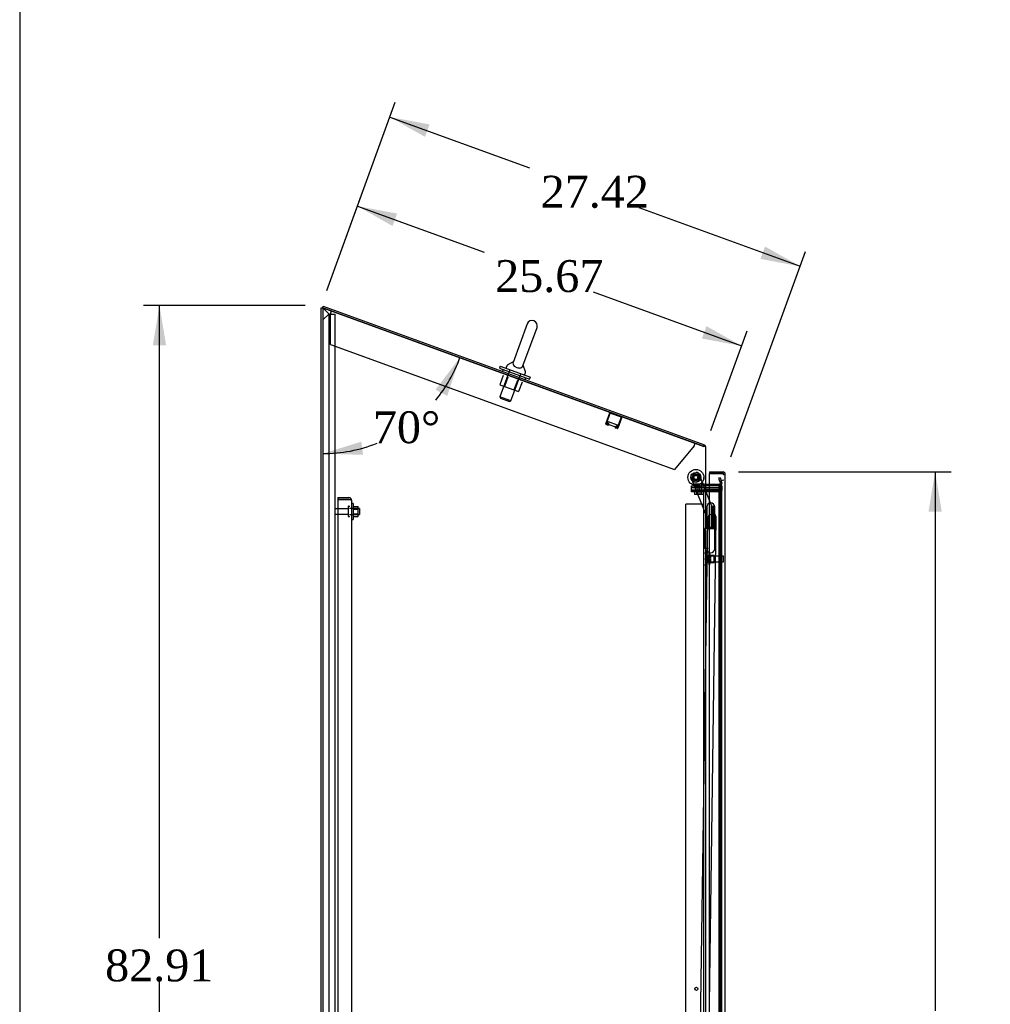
# Model space of a CAD drawing. Header units: inches. Extents: x 2 to 538, y -2 to 358.
# Tile 10 of 24: x 2 to 63, y 175 to 237. Entities that reach past the tile are written whole.
import ezdxf
from ezdxf.enums import TextEntityAlignment as Align
from ezdxf.lldxf.tags import DXFTag

# ---------------------------------------------------------------- set-up
doc = ezdxf.new("R2010")
doc.units = ezdxf.units.IN
doc.header["$MEASUREMENT"] = 0
for name, color, linetype in [('COM43135', 7, 'Continuous'), ('COM70220', 7, 'Continuous'), ('COM70830-5', 7, 'Continuous'), ('COM70839-4', 7, 'Continuous'), ('COM70874-5', 7, 'Continuous'), ('COM70899', 7, 'Continuous'), ('COM70900-10', 7, 'Continuous'), ('COM70904', 7, 'Continuous'), ('COM71013-3', 7, 'Continuous'), ('COM71014-3', 7, 'Continuous'), ('COM71015-3', 7, 'Continuous'), ('COM71017-3', 7, 'Continuous'), ('COM71018-3', 7, 'Continuous'), ('COM71023-1', 7, 'Continuous'), ('COM71144-1', 7, 'Continuous'), ('Default', 7, 'Continuous'), ('GSK87431', 7, 'Continuous'), ('HNG14568', 7, 'Continuous'), ('HNG14568B', 7, 'Continuous'), ('HNG14568MH', 7, 'Continuous'), ('NTS166105', 7, 'Continuous'), ('NTS16692', 7, 'Continuous'), ('NTS16697', 7, 'Continuous'), ('NTS18147', 7, 'Continuous'), ('NTS86070', 7, 'Continuous'), ('ROL87452', 7, 'Continuous'), ('RVT17786', 7, 'Continuous'), ('SCC87672', 7, 'Continuous'), ('SCS87245', 7, 'Continuous'), ('STD26089', 7, 'Continuous'), ('STD26122', 7, 'Continuous'), ('WAF25059', 7, 'Continuous'), ('WAF25376', 7, 'Continuous'), ('WAF87246', 7, 'Continuous'), ('WAM254785', 7, 'Continuous'), ('WAM30038', 7, 'Continuous')]:
    doc.layers.add(name, color=color, linetype=linetype)
doc.styles.add('SEACAD_Times_New_Roman', font='times.ttf')
tags = doc.linetypes.add('HIDDEN2', pattern=[0.1875, 0.125, -0.0625]).pattern_tags.tags
tags[6:7] = [DXFTag(74, 4), DXFTag(75, 0), DXFTag(340, '0'), DXFTag(46, 0.0), DXFTag(50, 0.0), DXFTag(44, 0.0), DXFTag(45, 0.0)]
tags[4:5] = [DXFTag(74, 4), DXFTag(75, 0), DXFTag(340, '0'), DXFTag(46, 0.0), DXFTag(50, 0.0), DXFTag(44, 0.0), DXFTag(45, 0.0)]
doc.dimstyles.new('HAMMOND_(STH_-_540x360)', dxfattribs={"dimtxt": 2, "dimasz": 2.5, "dimexe": 1, "dimexo": 1, "dimgap": 0.5, "dimtad": 0, "dimtih": 1, "dimtoh": 1, "dimzin": 0, "dimdsep": 46, "dimtxsty": 'SEACAD_Times_New_Roman', "dimblk1": '_SE_FILLED', "dimblk2": '_SE_FILLED', "dimsah": 1, "dimcen": 1, "dimadec": 0, "dimazin": 0, "dimtfac": 0.8, "dimtofl": 0, "dimtmove": 0, "dimatfit": 3, "dimfxl": 1, "dimtolj": 1, "dimtzin": 0, "dimarcsym": 0})

# ---------------------------------------------------------------- blocks, each defined once
blk = doc.blocks.new('SE3')
at = {"layer": 'COM43135', "color": 7, "linetype": 'HIDDEN2'}
for p, q in [((21.996, 206.855), (21.996, 206.73)), ((21.996, 206.855), (22.686, 206.855)), ((21.996, 206.73), (21.996, 138.98)), ((22.686, 206.73), (21.996, 206.73)), ((21.996, 206.73), (22.686, 206.73)), ((22.686, 206.73), (22.686, 206.73)), ((22.686, 206.73), (22.835, 206.73)), ((22.768, 206.73), (22.686, 206.73)), ((22.768, 206.73), (22.835, 206.779)), ((22.871, 206.67), (22.871, 139.04)), ((22.871, 206.67), (22.871, 206.67)), ((22.871, 206.67), (22.871, 206.67))]:
    blk.add_line(p, q, dxfattribs=at)
for start, end in [(36.19405, 90), (0.12083, 36.19405), (0, 0.05887)]:
    blk.add_arc((22.686, 206.67), 0.185, start, end, dxfattribs=at)
blk.add_open_spline([(22.835, 206.73), (22.846, 206.72), (22.855, 206.71), (22.864, 206.695), (22.867, 206.69), (22.87, 206.68), (22.871, 206.675), (22.871, 206.67)], degree=3, knots=[0, 0, 0, 0, 0.5, 0.5, 0.75, 0.75, 1, 1, 1, 1], dxfattribs=at)
at = {"layer": 'COM70220', "color": 7, "linetype": 'HIDDEN2'}
for p, q in [((45.994, 207.7), (45.994, 207.45)), ((45.994, 207.45), (45.994, 138.348))]:
    blk.add_line(p, q, dxfattribs=at)
blk.add_arc((46.244, 207.7), 0.25, 90, 180, dxfattribs=at)
at = {"layer": 'COM70830-5', "color": 7, "linetype": 'HIDDEN2'}
for p, q in [((38.83, 211.492), (39.079, 212.175)), ((38.868, 211.479), (39.117, 212.162)), ((39.12, 212.164), (39.804, 211.915)), ((39.805, 211.911), (39.557, 211.228)), ((39.843, 211.897), (39.594, 211.214)), ((38.952, 211.402), (38.856, 211.437)), ((38.966, 211.44), (38.87, 211.475)), ((38.987, 211.49), (38.969, 211.442)), ((39.024, 211.476), (38.987, 211.49)), ((39.024, 211.476), (39.007, 211.428)), ((39.418, 211.278), (39.435, 211.326)), ((39.435, 211.326), (39.473, 211.313)), ((39.539, 211.188), (39.443, 211.223)), ((39.455, 211.265), (39.473, 211.313)), ((39.553, 211.226), (39.457, 211.261))]:
    blk.add_line(p, q, dxfattribs=at)
for centre, radius, start, end in [((39.119, 212.161), 0.043, 70, 160), ((39.119, 212.161), 0.003, 70, 160), ((39.802, 211.912), 0.003, 340, 70), ((39.802, 211.912), 0.043, 340, 70), ((38.871, 211.478), 0.043, 160, 250), ((38.871, 211.478), 0.003, 160, 250), ((38.967, 211.443), 0.043, 250, 340), ((38.967, 211.443), 0.003, 250, 340), ((39.458, 211.264), 0.043, 160, 250), ((39.458, 211.264), 0.003, 160, 250), ((39.554, 211.229), 0.043, 250, 340), ((39.554, 211.229), 0.003, 250, 340)]:
    blk.add_arc(centre, radius, start, end, dxfattribs=at)
at = {"layer": 'COM70839-4', "color": 7, "linetype": 'HIDDEN2'}
for p, q in [((45.238, 205.493), (44.175, 208.164)), ((45.238, 205.492), (44.175, 208.163)), ((44.245, 208.327), (44.506, 208.431)), ((44.245, 208.326), (44.506, 208.43)), ((45.761, 205.614), (44.668, 208.361)), ((45.761, 205.613), (44.668, 208.36)), ((44.789, 173.651), (45.238, 205.493)), ((44.789, 173.65), (45.238, 205.492)), ((45.339, 175.018), (45.77, 205.566)), ((45.339, 175.017), (45.77, 205.565))]:
    blk.add_line(p, q, dxfattribs=at)
blk.add_circle((44.494, 208.122), 0.129, dxfattribs=at)
for centre, radius, start, end in [((44.291, 208.21), 0.125, 111.70375, 201.70375), ((44.494, 208.123), 0.129, 77.87175, 93.33441), ((44.552, 208.313), 0.125, 21.70375, 111.70375), ((44.494, 208.123), 0.129, 350.96885, 0), ((44.494, 208.123), 0.129, 0, 2.46679), ((45.645, 205.567), 0.125, 359.19175, 21.70375)]:
    blk.add_arc(centre, radius, start, end, dxfattribs=at)
at = {"layer": 'COM70874-5', "color": 7, "linetype": 'HIDDEN2'}
for p, q in [((44.851, 206.431), (43.869, 206.431)), ((43.869, 139.368), (43.869, 206.431)), ((44.851, 206.431), (44.994, 206.431)), ((44.994, 171.825), (44.994, 206.431))]:
    blk.add_line(p, q, dxfattribs=at)
blk.add_circle((44.524, 175.993), 0.098, dxfattribs=at)
at = {"layer": 'COM70899', "color": 7, "linetype": 'HIDDEN2'}
for p, q in [((44.22, 207.461), (44.22, 207.586)), ((44.22, 207.586), (44.97, 207.586)), ((44.97, 207.461), (44.22, 207.461)), ((44.97, 207.586), (44.994, 207.586)), ((44.97, 207.461), (46.119, 207.461)), ((46.118, 207.586), (46.119, 207.586)), ((46.119, 207.586), (46.119, 207.461))]:
    blk.add_line(p, q, dxfattribs=at)
at = {"layer": 'COM70900-10', "color": 7, "linetype": 'HIDDEN2'}
for p, q in [((21.059, 218.009), (21.434, 218.384)), ((21.434, 218.384), (21.666, 218.384)), ((21.666, 218.384), (21.809, 218.384)), ((21.809, 218.384), (21.809, 136.137))]:
    blk.add_line(p, q, dxfattribs=at)
at = {"layer": 'COM70904', "color": 7, "linetype": 'HIDDEN2'}
for p, q in [((44.22, 207.212), (44.22, 207.337)), ((44.22, 207.337), (44.97, 207.337)), ((46.119, 207.337), (44.97, 207.337)), ((46.119, 207.212), (46.119, 207.337)), ((44.97, 207.212), (44.22, 207.212)), ((46.119, 207.212), (44.97, 207.212))]:
    blk.add_line(p, q, dxfattribs=at)
at = {"layer": 'COM71013-3', "color": 7, "linetype": 'Continuous'}
for p, q in [((21.058, 218.78), (21.091, 218.869)), ((21.058, 218.78), (21.059, 218.78)), ((21.091, 218.869), (45.028, 210.157)), ((44.996, 210.068), (45.028, 210.157)), ((45.339, 207.681), (45.137, 207.681)), ((45.339, 207.586), (45.137, 207.586))]:
    blk.add_line(p, q, dxfattribs=at)
at = {"layer": 'COM71013-3', "color": 7, "linetype": 'HIDDEN2'}
for p, q in [((21.059, 218.78), (44.996, 210.068)), ((45.927, 208.098), (46.019, 208.122)), ((45.992, 207.856), (45.927, 208.098)), ((45.992, 207.856), (46.022, 207.742)), ((46.019, 208.122), (46.084, 207.881)), ((46.084, 207.881), (46.114, 207.766)), ((45.976, 207.681), (45.339, 207.681)), ((45.976, 207.586), (45.339, 207.586))]:
    blk.add_line(p, q, dxfattribs=at)
for centre, radius, start, end in [((44.946, 210.035), 0.048, 0, 70), ((44.946, 210.035), 0.143, 0, 12.57339), ((45.137, 207.729), 0.143, 180, 250.38706), ((45.976, 207.729), 0.143, 270, 15), ((45.976, 207.729), 0.048, 270, 15)]:
    blk.add_arc(centre, radius, start, end, dxfattribs=at)
at = {"layer": 'COM71013-3', "color": 7, "linetype": 'Continuous'}
for centre, radius, start, end in [((44.946, 210.035), 0.143, 12.57339, 55.41901), ((45.137, 207.729), 0.048, 180, 270), ((45.137, 207.729), 0.143, 250.38706, 270)]:
    blk.add_arc(centre, radius, start, end, dxfattribs=at)
at = {"layer": 'COM71014-3', "color": 7, "linetype": 'Continuous'}
for p, q in [((21.059, 218.781), (21.059, 136.105)), ((44.946, 210.087), (21.059, 218.781)), ((45.089, 210.066), (45.047, 210.066)), ((45.089, 210.066), (45.089, 137.677)), ((45.137, 207.586), (45.089, 207.586))]:
    blk.add_line(p, q, dxfattribs=at)
at = {"layer": 'COM71014-3', "color": 7, "linetype": 'HIDDEN2'}
for p, q in [((45.926, 207.586), (45.926, 137.927)), ((46.018, 207.586), (45.976, 207.586)), ((46.113, 207.586), (46.018, 207.586)), ((46.018, 207.586), (46.018, 137.927)), ((46.113, 207.586), (46.118, 207.586)), ((46.118, 137.677), (46.118, 207.586))]:
    blk.add_line(p, q, dxfattribs=at)
at = {"layer": 'COM71014-3', "color": 7, "linetype": 'Continuous'}
blk.add_arc((44.678, 208.54), 1.57, 76.4275, 80.19668, dxfattribs=at)
at = {"layer": 'COM71015-3', "color": 7, "linetype": 'HIDDEN2'}
for p, q in [((44.994, 207.583), (45.137, 207.583)), ((45.975, 207.583), (45.137, 207.583)), ((46.118, 207.583), (45.975, 207.583))]:
    blk.add_line(p, q, dxfattribs=at)
at = {"layer": 'COM71017-3', "color": 7, "linetype": 'Continuous'}
for p, q in [((20.964, 136.105), (20.964, 218.781)), ((20.964, 218.781), (21.059, 218.781))]:
    blk.add_line(p, q, dxfattribs=at)
at = {"layer": 'COM71017-3', "color": 7, "linetype": 'HIDDEN2'}
for p, q in [((21.107, 218.733), (21.059, 218.781)), ((21.464, 218.376), (21.107, 218.733)), ((21.464, 136.51), (21.464, 218.376))]:
    blk.add_line(p, q, dxfattribs=at)
at = {"layer": 'COM71018-3', "color": 7, "linetype": 'HIDDEN2'}
for p, q in [((21.546, 218.406), (21.61, 218.579)), ((21.546, 216.474), (21.546, 218.406)), ((21.546, 216.474), (43.139, 208.615)), ((44.381, 210.095), (43.139, 208.615)), ((44.381, 210.095), (44.444, 210.268))]:
    blk.add_line(p, q, dxfattribs=at)
at = {"layer": 'COM71023-1', "color": 7, "linetype": 'HIDDEN2'}
for p, q in [((44.994, 138.587), (44.994, 207.212)), ((46.119, 138.587), (46.119, 207.212))]:
    blk.add_line(p, q, dxfattribs=at)
at = {"layer": 'COM71144-1', "color": 7, "linetype": 'Continuous'}
for p, q in [((45.339, 208.467), (45.339, 208.372)), ((45.339, 208.467), (46.173, 208.467)), ((46.173, 208.372), (46.173, 208.467)), ((46.173, 208.467), (46.196, 208.467)), ((46.196, 208.398), (46.196, 208.467)), ((45.339, 208.372), (46.173, 208.372)), ((45.339, 206.503), (45.339, 208.372)), ((46.173, 208.372), (45.339, 208.372)), ((46.173, 208.372), (46.196, 208.372)), ((46.196, 208.372), (46.196, 208.398)), ((46.244, 208.324), (46.269, 208.324)), ((46.244, 208.324), (46.244, 208.324)), ((46.244, 208.324), (46.269, 208.324)), ((46.269, 208.324), (46.339, 208.324)), ((46.269, 208.324), (46.339, 208.324)), ((46.339, 137.475), (46.339, 208.324)), ((46.339, 208.324), (46.339, 208.324)), ((45.339, 174.488), (45.339, 203.405))]:
    blk.add_line(p, q, dxfattribs=at)
at = {"layer": 'COM71144-1', "color": 7, "linetype": 'HIDDEN2'}
for p, q in [((45.339, 203.405), (45.339, 206.503)), ((45.475, 206.303), (45.67, 206.303)), ((45.475, 204.953), (45.475, 206.303)), ((45.67, 206.303), (45.67, 204.953)), ((45.67, 204.953), (45.475, 204.953))]:
    blk.add_line(p, q, dxfattribs=at)
at = {"layer": 'COM71144-1', "color": 7, "linetype": 'Continuous'}
for centre, radius, start, end in [((46.196, 208.324), 0.143, 0, 90), ((46.254, 208.382), 0.0815, 186.77269, 225.12831), ((46.196, 208.324), 0.048, 0, 90)]:
    blk.add_arc(centre, radius, start, end, dxfattribs=at)
blk.add_open_spline([(46.196, 208.324), (46.205, 208.32), (46.214, 208.316), (46.232, 208.31), (46.241, 208.308), (46.258, 208.304), (46.267, 208.303), (46.283, 208.301), (46.29, 208.3), (46.304, 208.3), (46.31, 208.301), (46.321, 208.303), (46.325, 208.304), (46.332, 208.308), (46.335, 208.31), (46.338, 208.316), (46.339, 208.32), (46.339, 208.324)], degree=3, knots=[0, 0, 0, 0, 0.125, 0.125, 0.25, 0.25, 0.375, 0.375, 0.5, 0.5, 0.625, 0.625, 0.75, 0.75, 0.875, 0.875, 1, 1, 1, 1], dxfattribs=at)
blk.add_open_spline([(46.242, 208.308), (46.244, 208.313), (46.244, 208.318), (46.244, 208.324)], degree=3, dxfattribs=at)
at = {"layer": 'GSK87431', "color": 7, "linetype": 'HIDDEN2'}
for p, q in [((44.22, 207.305), (44.22, 207.493)), ((44.22, 207.493), (44.97, 207.493)), ((44.97, 207.305), (44.22, 207.305)), ((44.97, 207.493), (46.119, 207.493)), ((44.97, 207.305), (46.119, 207.305)), ((46.119, 207.493), (46.119, 207.305))]:
    blk.add_line(p, q, dxfattribs=at)
at = {"layer": 'HNG14568', "color": 7, "linetype": 'Continuous'}
for p, q in [((45.174, 206.266), (45.174, 204.993)), ((45.679, 204.993), (45.679, 206.266))]:
    blk.add_line(p, q, dxfattribs=at)
at = {"layer": 'HNG14568', "color": 7, "linetype": 'HIDDEN2'}
for p, q in [((45.545, 206.263), (45.545, 204.993)), ((45.6, 206.263), (45.6, 204.993)), ((45.67, 206.263), (45.67, 206.263))]:
    blk.add_line(p, q, dxfattribs=at)
at = {"layer": 'HNG14568', "color": 7, "linetype": 'Continuous'}
blk.add_arc((45.426, 206.266), 0.252, 0, 180, dxfattribs=at)
at = {"layer": 'HNG14568B', "color": 7, "linetype": 'Continuous'}
for p, q in [((45.173, 204.993), (45.679, 204.993)), ((45.173, 204.993), (45.173, 204.914)), ((45.258, 204.914), (45.679, 204.914)), ((45.679, 204.914), (45.679, 204.993))]:
    blk.add_line(p, q, dxfattribs=at)
at = {"layer": 'HNG14568MH', "color": 7, "linetype": 'HIDDEN2'}
for p, q in [((45.27, 205.633), (45.27, 204.914)), ((45.583, 204.914), (45.583, 205.633)), ((45.054, 203.644), (45.054, 204.914)), ((45.089, 204.914), (45.054, 204.914)), ((45.089, 203.644), (45.054, 203.644))]:
    blk.add_line(p, q, dxfattribs=at)
at = {"layer": 'HNG14568MH', "color": 7, "linetype": 'Continuous'}
for p, q in [((45.258, 204.914), (45.089, 204.914)), ((45.679, 203.642), (45.679, 204.914)), ((45.271, 203.644), (45.089, 203.644)), ((45.174, 203.644), (45.174, 203.642))]:
    blk.add_line(p, q, dxfattribs=at)
at = {"layer": 'HNG14568MH', "color": 7, "linetype": 'HIDDEN2'}
blk.add_arc((45.426, 205.633), 0.157, 0, 180, dxfattribs=at)
at = {"layer": 'HNG14568MH', "color": 7, "linetype": 'Continuous'}
blk.add_arc((45.426, 203.642), 0.253, 180, 0, dxfattribs=at)
at = {"layer": 'NTS166105', "color": 7, "linetype": 'HIDDEN2'}
for p, q in [((22.967, 206.296), (23.287, 206.296)), ((22.967, 206.134), (23.287, 206.134)), ((23.287, 206.134), (23.287, 206.296)), ((23.287, 205.825), (23.287, 206.134)), ((22.967, 205.825), (23.287, 205.825)), ((22.967, 205.664), (23.287, 205.664)), ((23.287, 205.664), (23.287, 205.825))]:
    blk.add_line(p, q, dxfattribs=at)
at = {"layer": 'NTS16692', "color": 7, "linetype": 'HIDDEN2'}
for p, q in [((32.397, 214.52), (32.185, 213.938)), ((32.688, 214.414), (32.476, 213.832)), ((33.28, 214.199), (33.068, 213.616)), ((33.572, 214.093), (33.359, 213.51)), ((32.185, 213.938), (32.476, 213.832)), ((32.476, 213.832), (33.068, 213.616)), ((33.068, 213.616), (33.359, 213.51))]:
    blk.add_line(p, q, dxfattribs=at)
at = {"layer": 'NTS16697', "color": 7, "linetype": 'HIDDEN2'}
for p, q in [((38.974, 211.631), (38.923, 211.491)), ((38.988, 211.625), (38.937, 211.486)), ((38.974, 211.631), (39.545, 211.423)), ((38.923, 211.491), (38.951, 211.481)), ((38.958, 211.5), (38.951, 211.481)), ((38.951, 211.481), (38.966, 211.476)), ((38.958, 211.5), (38.987, 211.49)), ((38.972, 211.495), (38.966, 211.476)), ((39.024, 211.476), (39.033, 211.473)), ((39.026, 211.454), (39.033, 211.473)), ((39.026, 211.454), (39.391, 211.321)), ((39.033, 211.473), (39.048, 211.467)), ((39.041, 211.449), (39.048, 211.467)), ((39.391, 211.321), (39.397, 211.34)), ((39.391, 211.321), (39.405, 211.316)), ((39.397, 211.34), (39.435, 211.326)), ((39.405, 211.316), (39.412, 211.335)), ((39.466, 211.294), (39.494, 211.284)), ((39.473, 211.313), (39.487, 211.308)), ((39.487, 211.308), (39.48, 211.289)), ((39.545, 211.423), (39.494, 211.284)), ((39.494, 211.284), (39.508, 211.278)), ((39.559, 211.418), (39.508, 211.278)), ((39.545, 211.423), (39.559, 211.418))]:
    blk.add_line(p, q, dxfattribs=at)
at = {"layer": 'NTS18147', "color": 7, "linetype": 'HIDDEN2'}
for p, q in [((45.078, 203.398), (45.078, 203.344)), ((45.078, 203.398), (45.078, 203.344)), ((45.14, 203.493), (45.14, 203.497)), ((45.14, 203.497), (45.14, 203.497)), ((45.14, 203.493), (45.14, 203.497)), ((45.203, 203.497), (45.14, 203.497)), ((45.14, 203.493), (45.14, 203.493)), ((45.14, 203.493), (45.203, 203.493)), ((45.14, 203.304), (45.14, 203.186)), ((45.14, 203.304), (45.14, 203.304)), ((45.14, 203.304), (45.14, 203.186)), ((45.203, 203.304), (45.14, 203.304)), ((45.14, 203.186), (45.14, 203.186)), ((45.14, 203.186), (45.203, 203.186)), ((45.203, 203.493), (45.203, 203.497)), ((45.203, 203.493), (45.203, 203.497)), ((45.203, 203.304), (45.203, 203.493)), ((45.203, 203.304), (45.203, 203.493)), ((45.203, 203.186), (45.203, 203.304)), ((45.203, 203.186), (45.203, 203.304)), ((45.203, 203.217), (45.203, 203.217)), ((45.64, 203.217), (45.203, 203.217)), ((45.203, 202.809), (45.203, 203.186)), ((45.203, 202.809), (45.203, 203.186)), ((45.64, 202.777), (45.64, 203.217)), ((45.64, 203.217), (45.64, 202.777)), ((45.078, 202.651), (45.078, 202.596)), ((45.078, 202.651), (45.078, 202.596)), ((45.14, 202.809), (45.14, 202.691)), ((45.14, 202.809), (45.14, 202.809)), ((45.14, 202.809), (45.14, 202.691)), ((45.203, 202.809), (45.14, 202.809)), ((45.14, 202.691), (45.14, 202.691)), ((45.14, 202.691), (45.203, 202.691)), ((45.14, 202.502), (45.14, 202.497)), ((45.14, 202.502), (45.14, 202.502)), ((45.14, 202.502), (45.14, 202.497)), ((45.203, 202.502), (45.14, 202.502)), ((45.14, 202.497), (45.14, 202.497)), ((45.14, 202.497), (45.203, 202.497)), ((45.203, 202.691), (45.203, 202.809)), ((45.203, 202.691), (45.203, 202.809)), ((45.203, 202.777), (45.203, 202.777)), ((45.203, 202.777), (45.64, 202.777)), ((45.203, 202.502), (45.203, 202.691)), ((45.203, 202.502), (45.203, 202.691)), ((45.203, 202.502), (45.203, 202.497)), ((45.203, 202.502), (45.203, 202.497))]:
    blk.add_line(p, q, dxfattribs=at)
blk.add_arc((45.396, 202.997), 0.318, 143.63381, 216.36619, dxfattribs=at)
blk.add_arc((45.396, 202.997), 0.318, 143.63381, 216.36619, dxfattribs=at)
for centre, start_param, end_param in [((45.396, 203.398), 2.506883, 3.776302), ((45.396, 203.398), 3.141593, 3.776302), ((45.396, 203.344), 3.141593, 3.776302), ((45.396, 202.596), 2.506883, 3.776302), ((45.396, 202.651), 2.506883, 3.141593), ((45.396, 202.596), 2.506883, 3.141593)]:
    blk.add_ellipse(centre, major_axis=(0.318, 0), ratio=0.5, start_param=start_param, end_param=end_param, dxfattribs=at)
at = {"layer": 'NTS86070', "color": 7, "linetype": 'HIDDEN2'}
for p, q in [((44.496, 207.686), (44.369, 207.686)), ((44.369, 207.586), (44.369, 207.686)), ((44.473, 207.586), (44.473, 207.556)), ((44.483, 207.546), (44.608, 207.546)), ((44.994, 207.686), (44.494, 207.686)), ((44.494, 207.586), (44.494, 207.686)), ((44.598, 207.586), (44.598, 207.556)), ((44.608, 207.546), (44.881, 207.546)), ((44.766, 207.556), (44.766, 207.586)), ((44.869, 207.586), (44.869, 207.686)), ((44.891, 207.556), (44.891, 207.586)), ((44.994, 207.586), (44.994, 207.686))]:
    blk.add_line(p, q, dxfattribs=at)
for centre, start, end in [((44.483, 207.556), 180, 270), ((44.608, 207.556), 180, 270), ((44.756, 207.556), 270, 0), ((44.881, 207.556), 270, 0)]:
    blk.add_arc(centre, 0.01, start, end, dxfattribs=at)
at = {"layer": 'ROL87452', "color": 7, "linetype": 'HIDDEN2'}
for centre, radius in [((44.494, 208.122), 0.5), ((44.494, 208.123), 0.206)]:
    blk.add_circle(centre, radius, dxfattribs=at)
for start, end in [(349.26335, 359.19175), (248.61339, 283.25624)]:
    blk.add_arc((44.494, 208.123), 0.5, start, end, dxfattribs=at)
at = {"layer": 'RVT17786', "color": 7, "linetype": 'HIDDEN2'}
for radius in [0.217, 0.125]:
    blk.add_circle((44.494, 208.122), radius, dxfattribs=at)
for start, end in [(179.19175, 188.50017), (250.57516, 290.33584)]:
    blk.add_arc((44.494, 208.123), 0.217, start, end, dxfattribs=at)
at = {"layer": 'SCC87672', "color": 7, "linetype": 'HIDDEN2'}
for p, q in [((44.496, 207.712), (44.619, 207.712)), ((44.496, 207.712), (44.496, 207.212)), ((44.621, 207.712), (44.867, 207.712)), ((44.621, 207.712), (44.621, 207.212)), ((44.742, 207.212), (44.742, 207.712)), ((44.867, 207.212), (44.867, 207.712)), ((44.403, 207.212), (44.403, 207.038)), ((44.528, 207.038), (44.403, 207.038)), ((44.528, 207.212), (44.528, 207.038)), ((44.744, 207.038), (44.528, 207.038)), ((44.619, 207.212), (44.619, 207.038)), ((44.744, 207.212), (44.744, 207.038)), ((44.96, 207.038), (44.744, 207.038)), ((44.835, 207.212), (44.835, 207.038)), ((44.96, 207.212), (44.96, 207.038))]:
    blk.add_line(p, q, dxfattribs=at)
at = {"layer": 'SCS87245', "color": 7, "linetype": 'Continuous'}
for p, q in [((33.891, 217.768), (33.011, 215.347)), ((33.633, 215.12), (34.514, 217.541)), ((33.025, 215.388), (32.647, 215.166)), ((32.621, 215.135), (32.58, 215.023)), ((33.795, 214.748), (33.648, 215.161)), ((33.755, 214.595), (33.795, 214.708))]:
    blk.add_line(p, q, dxfattribs=at)
at = {"layer": 'SCS87245', "color": 7, "linetype": 'HIDDEN2'}
for p, q in [((32.8, 214.879), (32.179, 213.173)), ((32.873, 212.921), (33.493, 214.627)), ((32.873, 212.921), (32.179, 213.173)), ((32.179, 213.173), (32.215, 213.096)), ((32.215, 213.096), (32.796, 212.885)), ((32.796, 212.885), (32.873, 212.921))]:
    blk.add_line(p, q, dxfattribs=at)
at = {"layer": 'SCS87245', "color": 7, "linetype": 'Continuous'}
for centre, radius, start, end in [((34.203, 217.654), 0.331, 340, 160), ((32.636, 215.002), 0.06, 160, 250), ((32.677, 215.115), 0.06, 120.32138, 160), ((33.739, 214.728), 0.06, 340, 19.67862), ((33.698, 214.616), 0.06, 250, 340)]:
    blk.add_arc(centre, radius, start, end, dxfattribs=at)
blk.add_open_spline([(33.015, 215.358), (33.012, 215.352), (33.009, 215.345), (32.998, 215.307), (32.996, 215.271), (33.019, 215.196), (33.043, 215.155), (33.107, 215.097), (33.132, 215.079), (33.189, 215.045), (33.221, 215.031), (33.288, 215.008), (33.322, 215), (33.386, 214.991), (33.416, 214.991), (33.498, 214.998), (33.541, 215.015), (33.602, 215.061), (33.621, 215.09), (33.634, 215.124), (33.636, 215.129), (33.637, 215.133)], degree=3, knots=[0.2345859, 0.2345859, 0.2345859, 0.2345859, 0.25, 0.25, 0.3125, 0.3125, 0.375, 0.375, 0.40625, 0.40625, 0.4375, 0.4375, 0.46875, 0.46875, 0.5, 0.5, 0.5625, 0.5625, 0.625, 0.625, 0.6350809, 0.6350809, 0.6350809, 0.6350809], dxfattribs=at)
at = {"layer": 'STD26089', "color": 7, "linetype": 'HIDDEN2'}
for p, q in [((22.646, 206.146), (21.869, 206.146)), ((22.646, 206.275), (22.646, 205.685)), ((22.716, 206.305), (22.676, 206.305)), ((23.371, 206.167), (22.746, 206.167)), ((23.371, 206.167), (23.371, 205.792)), ((21.869, 205.814), (22.646, 205.814)), ((22.676, 205.655), (22.716, 205.655)), ((22.746, 205.792), (23.371, 205.792))]:
    blk.add_line(p, q, dxfattribs=at)
for centre, radius, start, end in [((21.869, 206.086), 0.06, 90, 180), ((22.676, 206.275), 0.03, 90, 180), ((22.716, 206.275), 0.03, 0, 90), ((21.869, 205.874), 0.06, 180, 270), ((22.676, 205.685), 0.03, 180, 270), ((22.716, 205.685), 0.03, 270, 0)]:
    blk.add_arc(centre, radius, start, end, dxfattribs=at)
at = {"layer": 'STD26122', "color": 7, "linetype": 'HIDDEN2'}
for p, q in [((45.244, 203.182), (45.244, 202.812)), ((46.209, 203.182), (45.244, 203.182)), ((46.209, 203.182), (46.209, 202.812)), ((46.244, 203.147), (46.209, 203.182)), ((45.244, 202.812), (46.209, 202.812)), ((46.209, 202.812), (46.244, 202.847))]:
    blk.add_line(p, q, dxfattribs=at)
at = {"layer": 'WAF25059', "color": 7, "linetype": 'HIDDEN2'}
for p, q in [((22.967, 206.48), (22.871, 206.48)), ((22.967, 206.48), (22.967, 205.48)), ((22.871, 205.48), (22.967, 205.48))]:
    blk.add_line(p, q, dxfattribs=at)
at = {"layer": 'WAF25376', "color": 7, "linetype": 'HIDDEN2'}
for centre, radius in [((44.494, 208.123), 0.315), ((44.494, 208.122), 0.315), ((44.494, 208.122), 0.14)]:
    blk.add_circle(centre, radius, dxfattribs=at)
for start, end in [(87.16471, 135.17908), (342.74041, 0), (0, 1.82104)]:
    blk.add_arc((44.494, 208.123), 0.14, start, end, dxfattribs=at)
at = {"layer": 'WAF87246', "color": 7, "linetype": 'Continuous'}
for p, q in [((32.196, 215.099), (32.151, 214.977)), ((32.151, 214.977), (34.053, 214.285)), ((32.196, 215.099), (34.098, 214.407)), ((34.053, 214.285), (34.098, 214.407))]:
    blk.add_line(p, q, dxfattribs=at)
at = {"layer": 'WAM254785', "color": 7, "linetype": 'Continuous'}
for p, q in [((32.397, 214.887), (32.355, 214.77)), ((33.764, 214.257), (33.807, 214.374))]:
    blk.add_line(p, q, dxfattribs=at)
at = {"layer": 'WAM30038', "color": 7, "linetype": 'HIDDEN2'}
for p, q in [((45.328, 203.372), (45.328, 202.622)), ((45.328, 203.372), (45.328, 203.372)), ((45.328, 202.622), (45.328, 203.372)), ((45.352, 203.372), (45.328, 203.372)), ((45.352, 203.372), (45.352, 202.622)), ((45.352, 202.622), (45.352, 203.372)), ((45.361, 203.183), (45.4, 203.158)), ((45.416, 203.171), (45.371, 203.199)), ((45.371, 203.175), (45.416, 203.146)), ((45.416, 203.015), (45.371, 203.015)), ((45.371, 202.98), (45.416, 202.98)), ((45.4, 203.158), (45.416, 203.171)), ((45.4, 203.158), (45.416, 203.171)), ((45.416, 203.226), (45.416, 203.171)), ((45.416, 203.226), (45.416, 203.171)), ((45.416, 203.146), (45.416, 203.015)), ((45.416, 203.146), (45.416, 203.015)), ((45.416, 202.98), (45.416, 202.848)), ((45.416, 202.98), (45.416, 202.848)), ((45.328, 202.622), (45.328, 202.622)), ((45.328, 202.622), (45.352, 202.622)), ((45.4, 202.836), (45.361, 202.812)), ((45.416, 202.848), (45.371, 202.82)), ((45.371, 202.795), (45.416, 202.824)), ((45.416, 202.824), (45.4, 202.836)), ((45.416, 202.824), (45.4, 202.836)), ((45.416, 202.824), (45.416, 202.769)), ((45.416, 202.824), (45.416, 202.769))]:
    blk.add_line(p, q, dxfattribs=at)
for centre, radius, start, end in [((45.939, 203.903), 0.854, 226.55474, 228.29011), ((45.37, 202.997), 0.0182, 87.1609, 177.99424), ((45.37, 202.998), 0.0181, 181.77183, 273.07302), ((45.936, 202.094), 0.85, 131.70584, 133.44931)]:
    blk.add_arc(centre, radius, start, end, dxfattribs=at)
for points, knots in [([(45.352, 203.199), (45.352, 203.197), (45.353, 203.195), (45.355, 203.19), (45.357, 203.187), (45.362, 203.181), (45.367, 203.177), (45.371, 203.175)], [0, 0, 0, 0, 0.25, 0.25, 0.5, 0.5, 1, 1, 1, 1]), ([(45.371, 203.199), (45.369, 203.201), (45.367, 203.202), (45.363, 203.204), (45.36, 203.204), (45.358, 203.204), (45.358, 203.204), (45.357, 203.204)], [0, 0, 0, 0, 0.25, 0.25, 0.5, 0.5, 0.5626015, 0.5626015, 0.5626015, 0.5626015]), ([(45.371, 203.266), (45.373, 203.264), (45.375, 203.262), (45.377, 203.26), (45.39, 203.248), (45.403, 203.237), (45.416, 203.226)], [0, 0, 0, 0, 0.141448, 0.141448, 0.141448, 1, 1, 1, 1]), ([(45.371, 202.82), (45.369, 202.819), (45.367, 202.817), (45.363, 202.814), (45.36, 202.811), (45.357, 202.807), (45.355, 202.805), (45.353, 202.8), (45.352, 202.797), (45.352, 202.795)], [0, 0, 0, 0, 0.25, 0.25, 0.5, 0.5, 0.75, 0.75, 1, 1, 1, 1]), ([(45.357, 202.79), (45.358, 202.79), (45.358, 202.79), (45.362, 202.791), (45.367, 202.793), (45.371, 202.795)], [0.4389304, 0.4389304, 0.4389304, 0.4389304, 0.5, 0.5, 1, 1, 1, 1]), ([(45.416, 202.769), (45.403, 202.758), (45.39, 202.746), (45.377, 202.735), (45.375, 202.733), (45.373, 202.731), (45.371, 202.729)], [0, 0, 0, 0, 0.858552, 0.858552, 0.858552, 1, 1, 1, 1])]:
    blk.add_open_spline(points, degree=3, knots=knots, dxfattribs=at)
blk = doc.blocks.new('DMBLK149')
at = {"layer": 'Default', "linetype": 'Continuous', "transparency": 16777216}
for points in [[(25.728, 224.696), (23.236, 225.16), (25.443, 223.913)], [(45.155, 217.626), (44.87, 216.843), (47.361, 216.379)]]:
    blk.add_hatch(color=7, dxfattribs=at).paths.add_polyline_path(points)
at = {"layer": 'Default', "color": 7, "linetype": 'Continuous', "transparency": 16777216}
for p, q in [((21.306, 219.855), (23.578, 226.1)), ((23.236, 225.16), (31.186, 222.266)), ((38.046, 219.77), (47.361, 216.379)), ((45.431, 211.075), (47.703, 217.319))]:
    blk.add_line(p, q, dxfattribs=at)
at = {"layer": 'Default', "color": 7, "linetype": 'Continuous', "transparency": 16777216, "style": 'SEACAD_Times_New_Roman'}
blk.add_text('25.67', height=2, dxfattribs=at).set_placement((31.886, 221.77), align=Align.TOP_LEFT)
blk = doc.blocks.new('_SE_FILLED')
at = {"color": 0}
blk.add_line((0, 0), (-1, 0), dxfattribs=at)
blk.add_solid([(0, 0), (-1, -0.1665), (-1, 0.1665), (0, 0)], dxfattribs=at)
blk = doc.blocks.new('DMBLK150')
at = {"layer": 'Default', "linetype": 'Continuous', "transparency": 16777216}
for points in [[(27.766, 230.295), (25.274, 230.759), (27.481, 229.512)], [(48.833, 222.628), (48.548, 221.845), (51.039, 221.381)]]:
    blk.add_hatch(color=7, dxfattribs=at).paths.add_polyline_path(points)
at = {"layer": 'Default', "color": 7, "linetype": 'Continuous', "transparency": 16777216}
for p, q in [((21.306, 219.855), (25.616, 231.698)), ((25.274, 230.759), (34.044, 227.567)), ((40.904, 225.07), (51.039, 221.381)), ((46.681, 209.407), (51.381, 222.321))]:
    blk.add_line(p, q, dxfattribs=at)
at = {"layer": 'Default', "color": 7, "linetype": 'Continuous', "transparency": 16777216, "style": 'SEACAD_Times_New_Roman'}
blk.add_text('27.42', height=2, dxfattribs=at).set_placement((34.744, 227.07), align=Align.TOP_LEFT)
blk = doc.blocks.new('DMBLK151')
at = {"layer": 'Default', "linetype": 'Continuous', "transparency": 16777216}
for points in [[(10.387, 216.416), (11.22, 216.416), (10.804, 218.916)], [(10.387, 138.51), (10.804, 136.01), (11.22, 138.51)]]:
    blk.add_hatch(color=7, dxfattribs=at).paths.add_polyline_path(points)
at = {"layer": 'Default', "color": 7, "linetype": 'Continuous', "transparency": 16777216}
for p, q in [((19.964, 218.916), (9.804, 218.916)), ((10.804, 179.163), (10.804, 218.916)), ((10.804, 136.01), (10.804, 176.463)), ((20.059, 136.01), (9.804, 136.01))]:
    blk.add_line(p, q, dxfattribs=at)
at = {"layer": 'Default', "color": 7, "linetype": 'Continuous', "transparency": 16777216, "style": 'SEACAD_Times_New_Roman'}
blk.add_text('82.91', height=2, dxfattribs=at).set_placement((7.391, 178.463), align=Align.TOP_LEFT)
blk = doc.blocks.new('DMBLK152')
at = {"layer": 'Default', "linetype": 'Continuous', "transparency": 16777216}
for points in [[(28.876, 213.239), (29.674, 215.644), (28.139, 213.628)], [(23.479, 210.365), (21.059, 209.612), (23.592, 209.539)]]:
    blk.add_hatch(color=7, dxfattribs=at).paths.add_polyline_path(points)
at = {"layer": 'Default', "color": 7, "linetype": 'Continuous', "transparency": 16777216}
for start, end in [(320.67472, 340), (270, 291.83968)]:
    blk.add_arc((21.059, 218.78), 9.168, start, end, dxfattribs=at)
at = {"layer": 'Default', "color": 7, "linetype": 'Continuous', "transparency": 16777216, "style": 'SEACAD_Times_New_Roman'}
blk.add_text('70°', height=2, dxfattribs=at).set_placement((24.208, 212.27), align=Align.TOP_LEFT)
blk = doc.blocks.new('DMBLK158')
at = {"layer": 'Default', "linetype": 'Continuous', "transparency": 16777216}
for points in [[(59.934, 205.967), (59.517, 208.467), (59.101, 205.967)], [(59.934, 139.831), (59.101, 139.831), (59.517, 137.331)]]:
    blk.add_hatch(color=7, dxfattribs=at).paths.add_polyline_path(points)
at = {"layer": 'Default', "color": 7, "linetype": 'Continuous', "transparency": 16777216}
for p, q in [((47.173, 208.467), (60.517, 208.467)), ((59.517, 208.467), (59.517, 174.599)), ((59.517, 168.899), (59.517, 137.331)), ((46.756, 137.331), (60.517, 137.331))]:
    blk.add_line(p, q, dxfattribs=at)
at = {"layer": 'Default', "color": 7, "linetype": 'Continuous', "transparency": 16777216, "style": 'SEACAD_Times_New_Roman'}
for s, p in [('71.14', (56.105, 173.899)), ('DOOR', (55.323, 170.899))]:
    blk.add_text(s, height=2, dxfattribs=at).set_placement(p, align=Align.TOP_LEFT)
blk = doc.blocks.new('BORDER')
at = {"layer": 'Default', "color": 7, "linetype": 'Continuous'}
blk.add_line((-41.86, 27.86), (-41.86, 0), dxfattribs=at)

msp = doc.modelspace()

# ---------------------------------------------------------------- block references
at = {"layer": 'Default', "color": 7, "xscale": 12.8, "yscale": 12.8, "zscale": 12.8}
msp.add_blockref('BORDER', (537.834, 1.476), dxfattribs=at)
at = {"layer": 'Default'}
msp.add_blockref('SE3', (0, 0), dxfattribs=at)

# ---------------------------------------------------------------- dimensions: what is measured, and where the dimension line sits
at = {"layer": 'Default', "color": 7, "linetype": 'Continuous'}
for base, p1, p2, angle, text, picture, middle, dimtype in [((51.039, 221.381), (20.964, 218.916), (46.339, 208.467), 340, '\\A1;<>', 'DMBLK150', (38.157, 226.07), 160), ((23.236, 225.16), (20.964, 218.916), (45.089, 210.135), 340, '\\A1;<>', 'DMBLK149', (35.299, 220.77), 161), ((10.804, 136.01), (21.059, 136.01), (20.964, 218.916), 90.06565, '\\A1;<>', 'DMBLK151', (10.804, 177.463), 161), ((59.517, 137.331), (46.173, 208.467), (45.756, 137.331), 90, '\\A1;<>\\PDOOR', 'DMBLK158', (59.517, 172.899), 160)]:
    dim = msp.add_linear_dim(base=base, p1=p1, p2=p2, angle=angle, text=text, dimstyle='HAMMOND_(STH_-_540x360)', dxfattribs=at)
    dim.commit()
    dim.dimension.update_dxf_attribs({"geometry": picture, "text_midpoint": middle, "dimtype": dimtype})
dim = msp.add_angular_dim_2l(base=(26.317, 211.27), line1=((21.059, 218.78), (44.996, 210.068)), line2=((21.059, 218.78), (21.059, 136.105)), text='\\A1;<>', dimstyle='HAMMOND_(STH_-_540x360)', dxfattribs=at)
dim.commit()
dim.dimension.update_dxf_attribs({"geometry": 'DMBLK152', "text_midpoint": (26.317, 211.27), "dimtype": 162})

doc.saveas('drawing.dxf')
